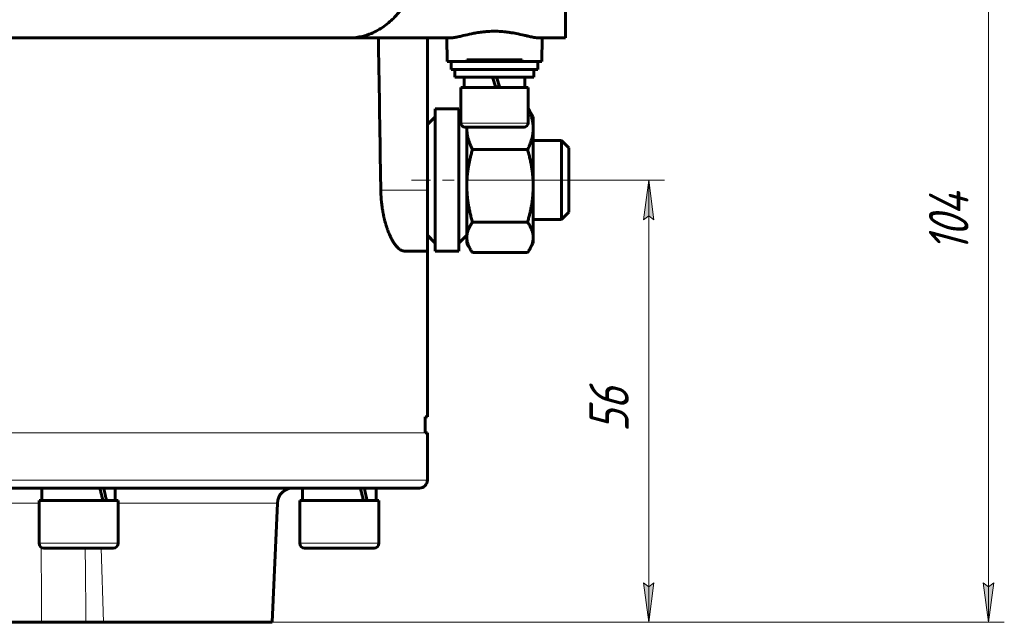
# Model space of a CAD drawing. Header units: millimetres. Extents: x -159 to 665, y -485 to 303.
# Tile 14 of 31: x 15 to 140, y 2 to 79. Entities that reach past the tile are written whole.
import ezdxf

# ---------------------------------------------------------------- set-up
doc = ezdxf.new("R2010")
doc.units = ezdxf.units.MM
for name, pattern in [('K5LT_AXLED', [19.5, 15, -1.5, 1.5, -1.5]), ('K5LT_BASIC', [0]), ('K5LT_THIN', [0])]:
    doc.linetypes.add(name, pattern=pattern)
doc.styles.add('KDIMTEXTSTYLE', font='GOST_AU.SHX', dxfattribs={"width": 0.96, "oblique": 15, "height": 5})
doc.styles.add('KTEXTSTYLE', font='GOST_AU.SHX', dxfattribs={"width": 0.96, "height": 5})
doc.dimstyles.new('KDIMSTYLE (1.00)', dxfattribs={"dimtxt": 5, "dimasz": 1, "dimexe": 2, "dimexo": 0, "dimgap": 1, "dimtad": 1, "dimtxsty": 'KDIMTEXTSTYLE', "dimsah": 1, "dimcen": 0, "dimdle": 1, "dimadec": 0, "dimazin": 0, "dimtfac": 0.667, "dimtmove": 0, "dimatfit": 3, "dimfxl": 1, "dimtvp": 1, "dimtolj": 1, "dimtzin": 0, "dimarcsym": 0})

# ---------------------------------------------------------------- blocks, each defined once
blk = doc.blocks.new('D1')
for points in [[(138.17, 101.5), (137.51, 106.5), (136.85, 101.5), (137.51, 102)], [(137.51, 2.5), (138.17, 7.5), (137.51, 7), (136.85, 7.5)]]:
    blk.add_hatch(color=7).paths.add_polyline_path(points)
at = {"color": 7, "linetype": 'K5LT_THIN', "lineweight": 18}
for p, q in [((115.87, 106.5), (139.51, 106.5)), ((136.85, 101.5), (137.51, 106.5)), ((137.51, 106.5), (138.17, 101.5)), ((137.51, 106.5), (137.51, 2.5)), ((137.51, 102), (136.85, 101.5)), ((138.17, 101.5), (137.51, 102)), ((137.51, 2.5), (136.85, 7.5)), ((136.85, 7.5), (137.51, 7)), ((137.51, 7), (138.17, 7.5)), ((138.17, 7.5), (137.51, 2.5)), ((34.97, 2.5), (139.51, 2.5))]:
    blk.add_line(p, q, dxfattribs=at)
blk.add_wipeout([(136.51, 49.36), (129.37, 49.36), (129.37, 59.23), (136.51, 59.23)])
at = {"color": 7, "insert": (129.97, 49.36), "char_height": 5, "attachment_point": 1, "rotation": 90, "style": 'KTEXTSTYLE'}
blk.add_mtext('\\H3.5;\\W0.965;\\Q15;\\Q15;\\H5.00;104', dxfattribs=at)
blk = doc.blocks.new('KDIMARROW_01')
blk.add_hatch(color=0).paths.add_polyline_path([(-5, -0.66), (0, 0), (-5, 0.66), (-4.5, 0)])
at = {"color": 0, "linetype": 'K5LT_THIN', "lineweight": 18}
for p, q in [((-4.5, 0), (-5, 0.66)), ((-5, 0.66), (0, 0)), ((0, 0), (-5, -0.66)), ((-5, -0.66), (-4.5, 0)), ((0, 0), (-1, 0))]:
    blk.add_line(p, q, dxfattribs=at)
blk = doc.blocks.new('D4')
for points in [[(95.16, 53.46), (94.5, 58.46), (93.84, 53.46), (94.5, 53.96)], [(94.5, 2.5), (95.16, 7.5), (94.5, 7), (93.84, 7.5)]]:
    blk.add_hatch(color=7).paths.add_polyline_path(points)
at = {"color": 7, "linetype": 'K5LT_THIN', "lineweight": 18}
for p, q in [((84.38, 58.46), (96.5, 58.46)), ((93.84, 53.46), (94.5, 58.46)), ((94.5, 58.46), (95.16, 53.46)), ((94.5, 58.46), (94.5, 2.5)), ((94.5, 53.96), (93.84, 53.46)), ((95.16, 53.46), (94.5, 53.96)), ((94.5, 2.5), (93.84, 7.5)), ((93.84, 7.5), (94.5, 7)), ((94.5, 7), (95.16, 7.5)), ((95.16, 7.5), (94.5, 2.5)), ((46.82, 2.5), (96.5, 2.5))]:
    blk.add_line(p, q, dxfattribs=at)
blk.add_wipeout([(93.5, 26.59), (86.36, 26.59), (86.36, 34.06), (93.5, 34.06)])
at = {"color": 7, "insert": (86.97, 26.59), "char_height": 5, "attachment_point": 1, "rotation": 90, "style": 'KTEXTSTYLE'}
blk.add_mtext('\\H3.5;\\W0.965;\\Q15;\\Q15;\\H5.00;56', dxfattribs=at)

msp = doc.modelspace()

# ---------------------------------------------------------------- linework, layer by layer
at = {"color": 150, "linetype": 'K5LT_BASIC', "lineweight": 60, "true_color": 0x0080ff}
for p, q in [((83.966, 76.5), (83.966, 84.221)), ((56.689, 76.5), (-0.034, 76.5)), ((69.467, 76.5), (56.689, 76.5)), ((66.466, 57.221), (66.466, 76.5)), ((68.966, 73.5), (68.914, 76.5)), ((83.966, 76.5), (80.465, 76.5)), ((80.966, 73.5), (81.019, 76.5)), ((71.466, 73.5), (71.466, 73.7)), ((71.466, 73.7), (71.666, 73.7)), ((71.666, 73.7), (72.466, 73.7)), ((72.466, 73.5), (72.466, 73.7)), ((72.466, 73.7), (72.666, 73.7)), ((72.666, 73.7), (73.466, 73.7)), ((73.466, 73.7), (73.666, 73.7)), ((73.466, 73.5), (73.466, 73.7)), ((73.666, 73.7), (76.266, 73.7)), ((76.266, 73.7), (76.466, 73.7)), ((76.466, 73.5), (76.466, 73.7)), ((76.466, 73.7), (77.266, 73.7)), ((77.266, 73.7), (77.466, 73.7)), ((77.466, 73.5), (77.466, 73.7)), ((77.466, 73.7), (78.266, 73.7)), ((78.266, 73.7), (78.466, 73.7)), ((78.466, 73.5), (78.466, 73.7)), ((68.966, 73.5), (69.466, 73.5)), ((69.466, 72.5), (69.466, 73.5)), ((80.466, 73.5), (69.466, 73.5)), ((69.466, 72.5), (80.466, 72.5)), ((69.966, 72.5), (69.966, 71.5)), ((79.966, 72.5), (79.966, 71.5)), ((80.466, 72.5), (80.466, 73.5)), ((80.466, 73.5), (80.966, 73.5)), ((69.966, 71.5), (79.966, 71.5)), ((71.116, 71.5), (71.116, 70.2)), ((75.129, 70.2), (74.706, 71.5)), ((75.226, 71.5), (75.649, 70.2)), ((78.816, 71.5), (78.816, 70.2)), ((70.716, 70.2), (79.216, 70.2)), ((70.716, 65.7), (70.716, 70.2)), ((79.216, 65.7), (79.216, 70.2)), ((67.453, 67.5), (67.466, 67.5)), ((67.453, 67.5), (67.453, 66.487)), ((67.466, 49.5), (67.466, 67.5)), ((70.466, 67.5), (67.466, 67.5)), ((70.466, 49.5), (70.466, 67.5)), ((66.466, 65.513), (67.453, 66.5)), ((66.466, 65.5), (67.466, 66.5)), ((70.716, 66.25), (70.466, 66.5)), ((79.866, 66.5), (79.406, 67.298)), ((79.866, 66.5), (79.866, 65.02)), ((71.216, 65.2), (78.716, 65.2)), ((71.466, 65.02), (71.466, 65.2)), ((71.466, 57.746), (71.466, 65.02)), ((79.866, 65.02), (79.866, 57.746)), ((72.181, 62.344), (79.152, 62.344)), ((79.866, 63.5), (83.463, 63.5)), ((83.463, 63.5), (83.463, 63.401)), ((84.383, 62.58), (83.463, 63.5)), ((83.463, 63.401), (83.463, 53.533)), ((84.383, 62.499), (84.383, 62.58)), ((84.383, 54.42), (84.383, 62.499)), ((71.466, 51.226), (71.466, 57.746)), ((79.866, 57.746), (79.866, 51.226)), ((66.466, 49.5), (66.466, 57.221)), ((84.383, 54.42), (83.463, 53.5)), ((72.181, 53.147), (79.152, 53.147)), ((79.866, 53.5), (83.463, 53.5)), ((83.463, 53.533), (83.463, 53.5)), ((66.466, 51.5), (67.466, 50.5)), ((66.466, 51.487), (67.453, 50.5)), ((71.466, 51.5), (70.466, 50.5)), ((71.453, 50.5), (71.453, 51.487)), ((71.466, 50.5), (71.466, 51.226)), ((79.866, 51.226), (79.866, 50.5)), ((67.453, 50.513), (67.453, 49.5)), ((71.453, 50.5), (71.651, 50.158)), ((71.466, 50.5), (71.927, 49.702)), ((79.866, 50.5), (79.406, 49.702)), ((66.466, 49.5), (63.562, 49.5)), ((66.466, 28.5), (66.466, 49.5)), ((67.453, 49.5), (67.466, 49.5)), ((70.466, 49.5), (67.466, 49.5)), ((72.181, 49.304), (79.152, 49.304)), ((66.199, 28.5), (66.199, 26.5)), ((66.199, 26.5), (66.199, 28.5)), ((66.199, 28.5), (66.466, 28.5)), ((66.199, 26.5), (66.466, 26.5)), ((66.466, 20.5), (66.466, 26.5)), ((-21.952, 19.5), (65.466, 19.5)), ((17.66, 19.5), (17.66, 17.9)), ((26.96, 19.5), (26.96, 17.9)), ((50.673, 19.5), (50.673, 17.9)), ((59.973, 19.5), (59.973, 17.9)), ((17.31, 17.9), (27.31, 17.9)), ((17.31, 12.5), (17.31, 17.9)), ((27.31, 12.5), (27.31, 17.9)), ((46.822, 2.5), (47.48, 17.587)), ((50.323, 12.5), (50.323, 17.9)), ((50.323, 17.9), (60.323, 17.9)), ((60.323, 12.5), (60.323, 17.9)), ((17.91, 11.9), (21.754, 11.9)), ((21.754, 11.9), (26.71, 11.9)), ((50.923, 11.9), (51.187, 11.9)), ((51.187, 11.9), (59.723, 11.9)), ((46.822, 2.5), (-48.889, 2.5))]:
    msp.add_line(p, q, dxfattribs=at)
at = {"color": 7, "linetype": 'K5LT_THIN', "lineweight": 18}
for p, q in [((71.666, 73.5), (71.666, 73.7)), ((72.666, 73.5), (72.666, 73.7)), ((73.666, 73.5), (73.666, 73.7)), ((76.266, 73.5), (76.266, 73.7)), ((77.266, 73.5), (77.266, 73.7)), ((78.266, 73.5), (78.266, 73.7)), ((75.584, 70.4), (75.064, 70.4)), ((79.216, 65.7), (70.716, 65.7)), ((66.466, 57.221), (60.574, 57.221)), ((-25.034, 26.5), (66.199, 26.5)), ((66.466, 20.5), (-21.952, 20.5)), ((-19.377, 17.587), (17.31, 17.587)), ((27.31, 17.587), (47.48, 17.587)), ((21.678, 12.5), (17.31, 12.5)), ((27.31, 12.5), (21.678, 12.5)), ((50.623, 12.5), (50.323, 12.5)), ((60.323, 12.5), (50.623, 12.5)), ((25.483, 2.5), (25.193, 11.9))]:
    msp.add_line(p, q, dxfattribs=at)
at = {"color": 30, "linetype": 'K5LT_AXLED', "lineweight": 18, "true_color": 0xff8000}
msp.add_line((86.383, 58.46), (64.466, 58.46), dxfattribs=at)
at = {"color": 150, "linetype": 'K5LT_BASIC', "lineweight": 60, "true_color": 0x0080ff}
for centre, radius, start, end in [((71.216, 65.7), 0.5, 180, 270), ((78.716, 65.7), 0.5, 270, 0), ((65.466, 20.5), 1, 270, 0), ((49.478, 17.5), 2, 90, 177.5), ((17.91, 12.5), 0.6, 180, 270), ((26.71, 12.5), 0.6, 270, 0), ((50.923, 12.5), 0.6, 180, 270), ((59.723, 12.5), 0.6, 270, 0), ((59.723, 12.5), 0.6, 270, 0)]:
    msp.add_arc(centre, radius, start, end, dxfattribs=at)
at = {"color": 7, "linetype": 'K5LT_THIN', "lineweight": 18}
msp.add_ellipse((18.349, 17.5), major_axis=(0, 2), ratio=0.4067133, start_param=1.0103419, end_param=1.369414, dxfattribs=at)
at = {"color": 150, "linetype": 'K5LT_BASIC', "lineweight": 60, "true_color": 0x0080ff}
for points, knots in [([(56.689, 76.5), (57.206, 76.5), (58.11, 76.603), (59.283, 76.982), (60.194, 77.429), (60.98, 77.931), (61.681, 78.489), (62.276, 79.056), (62.746, 79.567), (63.147, 80.051), (63.538, 80.573), (63.931, 81.153), (64.304, 81.766), (64.612, 82.325), (64.847, 82.788), (65.039, 83.187), (65.205, 83.554), (65.356, 83.904), (65.445, 84.121), (65.485, 84.221)], [0, 0, 0, 0, 0.1496794, 0.2627771, 0.3469044, 0.4252621, 0.5061008, 0.5715505, 0.6229411, 0.667597, 0.7134301, 0.7664898, 0.8184735, 0.8643112, 0.8978382, 0.9238329, 0.9531646, 0.9785536, 1, 1, 1, 1]), ([(69.467, 76.5), (69.601, 76.5), (69.837, 76.524), (70.277, 76.604), (70.639, 76.684), (71.239, 76.822), (71.867, 76.968), (72.581, 77.105), (73.016, 77.175), (73.36, 77.223), (73.722, 77.264), (74.128, 77.299), (74.555, 77.32), (74.976, 77.327), (75.386, 77.32), (75.794, 77.299), (76.136, 77.271), (76.486, 77.233), (76.874, 77.183), (77.311, 77.111), (77.95, 76.991), (78.567, 76.852), (79.093, 76.73), (79.518, 76.634), (79.91, 76.553), (80.251, 76.507), (80.409, 76.5), (80.465, 76.5)], [0, 0, 0, 0, 1.9261216, 2.9025168, 4.5466638, 5.2109589, 7.8886602, 9.2211572, 10.050725, 10.717283, 11.4083118, 12.3135513, 13.2077256, 13.9999311, 14.8502151, 15.6778823, 16.476588, 16.9518497, 17.8499606, 18.9290643, 19.7967903, 22.1701883, 23.4111596, 24.0623549, 25.8648424, 27.1981241, 28, 28, 28, 28]), ([(60.574, 57.221), (60.572, 57.387), (60.569, 57.553), (60.473, 63.722), (60.378, 69.71), (60.279, 75.85), (60.276, 76.016), (60.272, 76.288), (60.27, 76.394), (60.268, 76.5)], [0, 0, 0, 0, 0.0258202, 0.0258202, 0.9575474, 0.9575474, 0.9834906, 0.9834906, 1, 1, 1, 1]), ([(79.216, 67.601), (79.243, 67.562), (79.291, 67.488), (79.353, 67.387), (79.39, 67.326), (79.406, 67.298)], [0.04494464, 0.04494464, 0.04494464, 0.04494464, 0.10124313, 0.15133857, 0.19250389, 0.19250389, 0.19250389, 0.19250389]), ([(79.866, 65.02), (79.866, 65.082), (79.864, 65.205), (79.853, 65.389), (79.835, 65.568), (79.811, 65.744), (79.782, 65.914), (79.748, 66.081), (79.709, 66.244), (79.665, 66.405), (79.617, 66.565), (79.565, 66.724), (79.508, 66.882), (79.447, 67.041), (79.381, 67.201), (79.305, 67.376), (79.248, 67.497), (79.216, 67.564)], [0, 0, 0, 0, 0.07537351, 0.148425, 0.21924091, 0.28684639, 0.35275432, 0.41584729, 0.47745819, 0.53709331, 0.59625864, 0.65438285, 0.71193688, 0.76889161, 0.82613641, 0.8835947, 0.95408864, 0.95408864, 0.95408864, 0.95408864]), ([(71.47, 65.2), (71.468, 65.168), (71.467, 65.108), (71.466, 65.048), (71.466, 65.02)], [0.930114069, 0.930114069, 0.930114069, 0.930114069, 0.967349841, 1, 1, 1, 1]), ([(71.466, 65.02), (71.466, 64.958), (71.469, 64.835), (71.48, 64.652), (71.497, 64.472), (71.521, 64.297), (71.55, 64.126), (71.585, 63.959), (71.624, 63.796), (71.667, 63.635), (71.715, 63.476), (71.768, 63.317), (71.824, 63.158), (71.885, 62.999), (71.951, 62.839), (72.022, 62.677), (72.099, 62.512), (72.153, 62.4), (72.181, 62.344)], [0, 0, 0, 0, 0.0753735, 0.148425, 0.2192409, 0.2868464, 0.3527543, 0.4158473, 0.4774582, 0.5370933, 0.5962586, 0.6543829, 0.7119369, 0.7688916, 0.8261364, 0.8835947, 0.9415264, 1, 1, 1, 1]), ([(79.152, 62.344), (79.177, 62.394), (79.225, 62.493), (79.293, 62.64), (79.357, 62.782), (79.415, 62.922), (79.47, 63.057), (79.519, 63.189), (79.565, 63.317), (79.606, 63.442), (79.644, 63.563), (79.678, 63.682), (79.708, 63.796), (79.735, 63.906), (79.759, 64.013), (79.779, 64.116), (79.797, 64.215), (79.813, 64.312), (79.826, 64.407), (79.837, 64.499), (79.847, 64.59), (79.854, 64.678), (79.859, 64.765), (79.863, 64.851), (79.866, 64.936), (79.866, 64.992), (79.866, 65.02)], [0, 0, 0, 0, 0.0506616, 0.1012431, 0.1513386, 0.2006318, 0.2495727, 0.2974896, 0.3446978, 0.3909319, 0.4368721, 0.4814764, 0.5251001, 0.5671126, 0.6084655, 0.648136, 0.6868067, 0.7241765, 0.7612573, 0.7973351, 0.8327138, 0.8670583, 0.9010526, 0.9343674, 0.9673498, 1, 1, 1, 1]), ([(72.181, 62.344), (72.156, 62.258), (72.107, 62.087), (72.039, 61.836), (71.976, 61.591), (71.917, 61.351), (71.863, 61.119), (71.813, 60.892), (71.768, 60.672), (71.726, 60.457), (71.688, 60.249), (71.654, 60.046), (71.624, 59.85), (71.597, 59.66), (71.574, 59.477), (71.553, 59.3), (71.535, 59.129), (71.519, 58.962), (71.506, 58.8), (71.495, 58.641), (71.486, 58.485), (71.478, 58.333), (71.473, 58.184), (71.469, 58.036), (71.467, 57.891), (71.466, 57.794), (71.466, 57.746)], [0, 0, 0, 0, 0.0506616, 0.1012431, 0.1513386, 0.2006318, 0.2495727, 0.2974896, 0.3446978, 0.3909319, 0.4368721, 0.4814764, 0.5251001, 0.5671126, 0.6084655, 0.648136, 0.6868067, 0.7241765, 0.7612573, 0.7973351, 0.8327138, 0.8670583, 0.9010526, 0.9343674, 0.9673498, 1, 1, 1, 1]), ([(79.866, 57.746), (79.866, 57.852), (79.864, 58.063), (79.853, 58.379), (79.835, 58.687), (79.811, 58.989), (79.782, 59.282), (79.748, 59.568), (79.709, 59.849), (79.665, 60.126), (79.617, 60.4), (79.565, 60.673), (79.508, 60.945), (79.447, 61.218), (79.381, 61.493), (79.31, 61.772), (79.234, 62.056), (79.18, 62.247), (79.152, 62.344)], [0, 0, 0, 0, 0.0753735, 0.148425, 0.2192409, 0.2868464, 0.3527543, 0.4158473, 0.4774582, 0.5370933, 0.5962586, 0.6543829, 0.7119369, 0.7688916, 0.8261364, 0.8835947, 0.9415264, 1, 1, 1, 1]), ([(71.466, 57.746), (71.466, 57.639), (71.469, 57.428), (71.48, 57.112), (71.497, 56.804), (71.521, 56.503), (71.55, 56.21), (71.585, 55.923), (71.624, 55.643), (71.667, 55.366), (71.715, 55.092), (71.768, 54.819), (71.824, 54.547), (71.885, 54.274), (71.951, 53.998), (72.022, 53.719), (72.099, 53.436), (72.153, 53.244), (72.181, 53.147)], [0, 0, 0, 0, 0.0753735, 0.148425, 0.2192409, 0.2868464, 0.3527543, 0.4158473, 0.4774582, 0.5370933, 0.5962586, 0.6543829, 0.7119369, 0.7688916, 0.8261364, 0.8835947, 0.9415264, 1, 1, 1, 1]), ([(79.152, 53.147), (79.177, 53.234), (79.225, 53.404), (79.293, 53.656), (79.357, 53.901), (79.415, 54.14), (79.47, 54.373), (79.519, 54.599), (79.565, 54.819), (79.606, 55.034), (79.644, 55.243), (79.678, 55.446), (79.708, 55.642), (79.735, 55.831), (79.759, 56.014), (79.779, 56.192), (79.797, 56.363), (79.813, 56.529), (79.826, 56.692), (79.837, 56.851), (79.847, 57.006), (79.854, 57.158), (79.859, 57.308), (79.863, 57.455), (79.866, 57.601), (79.866, 57.697), (79.866, 57.746)], [0, 0, 0, 0, 0.0506616, 0.1012431, 0.1513386, 0.2006318, 0.2495727, 0.2974896, 0.3446978, 0.3909319, 0.4368721, 0.4814764, 0.5251001, 0.5671126, 0.6084655, 0.648136, 0.6868067, 0.7241765, 0.7612573, 0.7973351, 0.8327138, 0.8670583, 0.9010526, 0.9343674, 0.9673498, 1, 1, 1, 1]), ([(63.562, 49.5), (63.544, 49.5), (63.508, 49.501), (63.453, 49.507), (63.398, 49.517), (63.342, 49.531), (63.285, 49.549), (63.228, 49.571), (63.17, 49.598), (63.112, 49.628), (63.053, 49.662), (62.994, 49.701), (62.935, 49.743), (62.876, 49.79), (62.816, 49.84), (62.757, 49.894), (62.698, 49.952), (62.639, 50.014), (62.579, 50.079), (62.52, 50.147), (62.462, 50.22), (62.403, 50.295), (62.345, 50.375), (62.287, 50.457), (62.23, 50.543), (62.173, 50.631), (62.117, 50.724), (62.06, 50.819), (62.005, 50.918), (61.949, 51.02), (61.894, 51.125), (61.839, 51.235), (61.785, 51.348), (61.731, 51.464), (61.678, 51.582), (61.626, 51.704), (61.574, 51.83), (61.522, 51.961), (61.47, 52.096), (61.419, 52.236), (61.368, 52.381), (61.318, 52.53), (61.268, 52.685), (61.22, 52.843), (61.172, 53.006), (61.125, 53.173), (61.08, 53.343), (61.036, 53.517), (60.994, 53.695), (60.953, 53.876), (60.914, 54.059), (60.877, 54.244), (60.843, 54.428), (60.81, 54.612), (60.781, 54.794), (60.754, 54.973), (60.726, 55.165), (60.7, 55.371), (60.675, 55.588), (60.655, 55.778), (60.64, 55.942), (60.629, 56.078), (60.619, 56.208), (60.61, 56.33), (60.603, 56.446), (60.596, 56.568), (60.59, 56.696), (60.585, 56.828), (60.581, 56.945), (60.577, 57.075), (60.575, 57.163), (60.574, 57.221)], [0, 0, 0, 0, 0.0152538, 0.0303897, 0.0454434, 0.0604568, 0.0755057, 0.0905623, 0.1056009, 0.1205822, 0.1355339, 0.1504499, 0.1653291, 0.180123, 0.1948791, 0.2095861, 0.224257, 0.2388616, 0.2534493, 0.2680123, 0.2825488, 0.2970279, 0.311492, 0.3259361, 0.3403579, 0.354735, 0.3691039, 0.3835284, 0.3979975, 0.4125445, 0.4271424, 0.4419151, 0.4567971, 0.4717949, 0.4867759, 0.5018668, 0.5170926, 0.5325975, 0.5482281, 0.5640236, 0.5799159, 0.5959453, 0.6120005, 0.6280611, 0.6440884, 0.6601377, 0.6761954, 0.6922675, 0.708379, 0.7245353, 0.740696, 0.7567206, 0.7725782, 0.7880915, 0.8034408, 0.8182359, 0.8326688, 0.851036, 0.8686573, 0.8855573, 0.8970683, 0.908232, 0.918552, 0.9283671, 0.9375164, 0.9465119, 0.9576838, 0.9683864, 0.9786126, 0.9858868, 1, 1, 1, 1]), ([(72.181, 53.147), (72.156, 53.111), (72.107, 53.04), (72.039, 52.935), (71.976, 52.833), (71.917, 52.733), (71.863, 52.635), (71.813, 52.541), (71.768, 52.449), (71.726, 52.359), (71.688, 52.272), (71.654, 52.187), (71.624, 52.105), (71.597, 52.026), (71.574, 51.949), (71.553, 51.875), (71.535, 51.804), (71.519, 51.734), (71.506, 51.666), (71.495, 51.6), (71.486, 51.535), (71.478, 51.471), (71.473, 51.409), (71.469, 51.347), (71.467, 51.286), (71.466, 51.246), (71.466, 51.226)], [0, 0, 0, 0, 0.0506616, 0.1012431, 0.1513386, 0.2006318, 0.2495727, 0.2974896, 0.3446978, 0.3909319, 0.4368721, 0.4814764, 0.5251001, 0.5671126, 0.6084655, 0.648136, 0.6868067, 0.7241765, 0.7612573, 0.7973351, 0.8327138, 0.8670583, 0.9010526, 0.9343674, 0.9673498, 1, 1, 1, 1]), ([(79.866, 51.226), (79.866, 51.27), (79.864, 51.358), (79.853, 51.49), (79.835, 51.619), (79.811, 51.745), (79.782, 51.867), (79.748, 51.987), (79.709, 52.105), (79.665, 52.22), (79.617, 52.335), (79.565, 52.449), (79.508, 52.563), (79.447, 52.677), (79.381, 52.792), (79.31, 52.909), (79.234, 53.027), (79.18, 53.107), (79.152, 53.147)], [0, 0, 0, 0, 0.0753735, 0.148425, 0.2192409, 0.2868464, 0.3527543, 0.4158473, 0.4774582, 0.5370933, 0.5962586, 0.6543829, 0.7119369, 0.7688916, 0.8261364, 0.8835947, 0.9415264, 1, 1, 1, 1]), ([(71.466, 51.226), (71.466, 51.181), (71.469, 51.093), (71.48, 50.961), (71.497, 50.832), (71.521, 50.706), (71.55, 50.584), (71.585, 50.464), (71.624, 50.346), (71.667, 50.231), (71.715, 50.116), (71.768, 50.002), (71.824, 49.888), (71.878, 49.788), (71.913, 49.726), (71.927, 49.702)], [0, 0, 0, 0, 0.07537351, 0.148425, 0.21924091, 0.28684639, 0.35275432, 0.41584729, 0.47745819, 0.53709331, 0.59625864, 0.65438285, 0.71193688, 0.76889161, 0.80482805, 0.80482805, 0.80482805, 0.80482805]), ([(79.406, 49.702), (79.428, 49.74), (79.467, 49.81), (79.519, 49.91), (79.565, 50.002), (79.606, 50.092), (79.644, 50.179), (79.678, 50.264), (79.708, 50.346), (79.735, 50.425), (79.759, 50.502), (79.779, 50.576), (79.797, 50.647), (79.813, 50.717), (79.826, 50.785), (79.837, 50.851), (79.847, 50.916), (79.854, 50.98), (79.859, 51.042), (79.863, 51.104), (79.866, 51.165), (79.866, 51.205), (79.866, 51.226)], [0.19250389, 0.19250389, 0.19250389, 0.19250389, 0.24957267, 0.29748956, 0.34469785, 0.39093192, 0.4368721, 0.48147641, 0.52510005, 0.56711264, 0.60846554, 0.64813598, 0.68680672, 0.72417652, 0.76125725, 0.7973351, 0.83271376, 0.86705829, 0.90105259, 0.93436744, 0.96734984, 1, 1, 1, 1]), ([(71.769, 49.975), (71.764, 49.982), (71.745, 50.009), (71.713, 50.056), (71.679, 50.11), (71.659, 50.144), (71.651, 50.158)], [0.32957761, 0.32957761, 0.32957761, 0.32957761, 0.34469785, 0.39093192, 0.4368721, 0.4694182, 0.4694182, 0.4694182, 0.4694182]), ([(71.927, 49.702), (71.935, 49.688), (71.966, 49.635), (72.022, 49.543), (72.099, 49.424), (72.153, 49.344), (72.181, 49.304)], [0.80482805, 0.80482805, 0.80482805, 0.80482805, 0.82613641, 0.8835947, 0.94152641, 1, 1, 1, 1]), ([(79.152, 49.304), (79.177, 49.34), (79.225, 49.411), (79.293, 49.516), (79.353, 49.613), (79.39, 49.674), (79.406, 49.702)], [0, 0, 0, 0, 0.05066157, 0.10124313, 0.15133857, 0.19250389, 0.19250389, 0.19250389, 0.19250389]), ([(25.399, 17.9), (25.366, 18.035), (25.333, 18.17), (25.266, 18.44), (25.232, 18.575), (25.163, 18.845), (25.128, 18.98), (25.06, 19.243), (25.026, 19.372), (24.992, 19.5)], [0, 0, 0, 0, 0.2530654, 0.2530654, 0.5059622, 0.5059622, 0.7588559, 0.7588559, 1, 1, 1, 1]), ([(58.386, 17.9), (58.353, 18.035), (58.32, 18.17), (58.252, 18.44), (58.218, 18.575), (58.149, 18.845), (58.114, 18.98), (58.045, 19.243), (58.011, 19.372), (57.977, 19.5)], [0, 0, 0, 0, 0.2530654, 0.2530654, 0.5059622, 0.5059622, 0.7588559, 0.7588559, 1, 1, 1, 1])]:
    msp.add_open_spline(points, degree=3, knots=knots, dxfattribs=at)
for points in [[(25.488, 19.5), (25.615, 18.963), (25.736, 18.429), (25.85, 17.9)], [(58.476, 19.5), (58.604, 18.963), (58.726, 18.429), (58.84, 17.9)]]:
    msp.add_rational_spline(points, [1, 0.998941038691, 0.998941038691, 1], degree=3, dxfattribs=at)
at = {"color": 7, "linetype": 'K5LT_THIN', "lineweight": 18}
for points in [[(17.575, 12.002), (17.597, 8.835), (17.618, 5.667), (17.639, 2.5)], [(23.244, 2.5), (23.215, 5.633), (23.185, 8.767), (23.155, 11.9)]]:
    msp.add_open_spline(points, degree=3, dxfattribs=at)

# ---------------------------------------------------------------- next in the draw order: dimensions: what is measured, and where the dimension line sits
at = {"color": 7}
dim = msp.add_linear_dim(base=(137.509, 106.5), p1=(34.966, 2.5), p2=(115.866, 106.5), angle=90, dimstyle='KDIMSTYLE (1.00)', override={"dimexo": 0, "dimpost": '\\H5.0;\\W0.965;\\Q15;<>', "dimblk1": 'KDIMARROW_01', "dimblk2": 'KDIMARROW_01', "dimse1": 0, "dimse2": 0, "dimclrt": 7, "dimtol": 1, "dimtp": 0, "dimtm": 0, "dimtdec": 5, "dimtolj": 1}, dxfattribs=at)
dim.commit()
dim.dimension.update_dxf_attribs({"geometry": 'D1', "text_midpoint": (137.509, 54.5), "dimtype": 160})

# ---------------------------------------------------------------- next in the draw order: dimensions: what is measured, and where the dimension line sits
dim = msp.add_linear_dim(base=(94.5, 58.46), p1=(46.822, 2.5), p2=(84.383, 58.46), angle=90, text='\\H5.0;\\W0.965;\\Q15;\\H5.0;\\W0.965;\\Q15;\\Q15;56', dimstyle='KDIMSTYLE (1.00)', override={"dimexo": 0, "dimblk1": 'KDIMARROW_01', "dimblk2": 'KDIMARROW_01', "dimse1": 0, "dimse2": 0, "dimclrt": 7, "dimtolj": 1}, dxfattribs=at)
dim.commit()
dim.dimension.update_dxf_attribs({"geometry": 'D4', "text_midpoint": (94.5, 30.48), "dimtype": 160})

doc.saveas('drawing.dxf')
